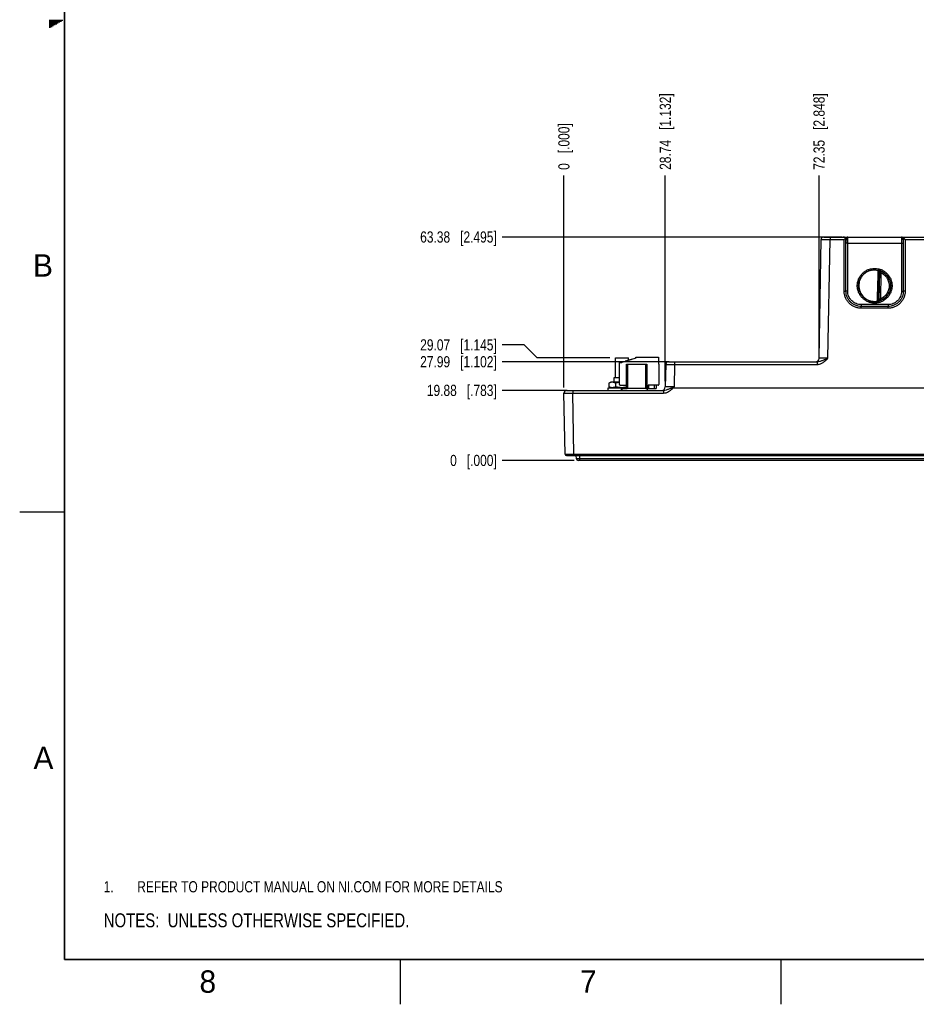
# Model space of a CAD drawing. Header units: inches. Extents: x 0 to 34, y 0 to 22.
# Tile 1 of 139: x 0 to 10, y 0 to 11. Entities that reach past the tile are written whole.
import ezdxf

# ---------------------------------------------------------------- set-up
doc = ezdxf.new("R2010")
doc.units = ezdxf.units.IN
doc.header["$LTSCALE"] = 1.87
doc.header["$MEASUREMENT"] = 0
doc.layers.get('0').update_dxf_attribs({"linetype": 'CONTINUOUS'})
for name, color, linetype in [('02___PRT_ALL_AXES', 7, 'CONTINUOUS'), ('DETAIL', 7, 'CONTINUOUS'), ('DIMENSIONS', 7, 'CONTINUOUS')]:
    doc.layers.add(name, color=color, linetype=linetype)
doc.styles.get("Standard").update_dxf_attribs({"font": 'txt', "width": 0.8})
doc.styles.add('TEXTSTYLE_2', font='txt')
doc.dimstyles.new('DIMSTYLE_1', dxfattribs={"dimtxt": 0.125, "dimasz": 0.18, "dimexe": 0.125, "dimexo": 0.0625, "dimgap": 0.03125, "dimtad": 0, "dimtih": 1, "dimtoh": 1, "dimdsep": 46, "dimtxsty": 'STANDARD', "dimblk": '_FILLED', "dimblk1": '_FILLED', "dimblk2": '_FILLED', "dimcen": 0.09, "dimazin": 2, "dimtp": 0.001, "dimtm": 0.001, "dimtfac": 1, "dimtofl": 0, "dimtmove": 0, "dimatfit": 3, "dimldrblk": '_FILLED', "dimfxl": 1, "dimtolj": 1, "dimarcsym": 0})
doc.dimstyles.new('DIMSTYLE_2', dxfattribs={"dimtxt": 0.125, "dimasz": 0.18, "dimexe": 0.125, "dimexo": 0.0625, "dimgap": 0.03125, "dimtad": 0, "dimtih": 1, "dimtoh": 1, "dimdsep": 46, "dimtxsty": 'STANDARD', "dimblk": '_FILLED', "dimblk1": '_FILLED', "dimblk2": '_FILLED', "dimcen": 0.09, "dimazin": 2, "dimtfac": 1, "dimtofl": 0, "dimtmove": 0, "dimatfit": 3, "dimldrblk": '_FILLED', "dimfxl": 1, "dimtolj": 1, "dimarcsym": 0})

# ---------------------------------------------------------------- blocks, each defined once
blk = doc.blocks.new('CUSTOM_NOTE_BL0', base_point=(3.625, 1.312))
at = {"color": 2, "linetype": 'CONTINUOUS', "width": 0.8}
for s, p in [('1.', (0.938, 1.25)), ('REFER TO PRODUCT MANUAL ON NI.COM FOR MORE DETAILS', (1.312, 1.25))]:
    blk.add_text(s, height=0.125, dxfattribs=at).set_placement(p)
blk = doc.blocks.new('*D4')
at = {"layer": 'DIMENSIONS', "color": 2, "linetype": 'CONTINUOUS'}
blk.add_line((6.113, 6.856), (5.388, 6.856), dxfattribs=at)
at = {"layer": 'DIMENSIONS', "color": 2, "linetype": 'CONTINUOUS', "insert": (5.326, 6.918), "char_height": 0.125, "width": 1.225, "attachment_point": 3, "line_spacing_factor": 0.9}
blk.add_mtext('19.88{\\ftxt.shx;\\W1.000000;\\H0.125000; }[.783]', dxfattribs=at)
blk = doc.blocks.new('_FILLED')
at = {"color": 0, "linetype": 'BYBLOCK'}
blk.add_solid([(0, 0), (-1, 0.174), (-1, -0.174)], dxfattribs=at)
blk = doc.blocks.new('*D5')
at = {"layer": 'DIMENSIONS', "color": 2, "linetype": 'CONTINUOUS'}
blk.add_line((6.192, 6.073), (5.388, 6.073), dxfattribs=at)
at = {"layer": 'DIMENSIONS', "color": 2, "linetype": 'CONTINUOUS', "insert": (5.326, 6.136), "char_height": 0.125, "width": 0.825, "attachment_point": 3, "line_spacing_factor": 0.9}
blk.add_mtext('0{\\ftxt.shx;\\W1.000000;\\H0.125000; }[.000]', dxfattribs=at)
blk = doc.blocks.new('*D6')
at = {"layer": 'DIMENSIONS', "color": 2, "linetype": 'CONTINUOUS'}
for p, q in [((5.631, 7.363), (5.388, 7.363)), ((5.777, 7.218), (5.631, 7.363)), ((6.588, 7.218), (5.777, 7.218))]:
    blk.add_line(p, q, dxfattribs=at)
at = {"layer": 'DIMENSIONS', "color": 2, "linetype": 'CONTINUOUS', "insert": (5.326, 7.426), "char_height": 0.125, "width": 1.325, "attachment_point": 3, "line_spacing_factor": 0.9}
blk.add_mtext('29.07{\\ftxt.shx;\\W1.000000;\\H0.125000; }[1.145]', dxfattribs=at)
blk = doc.blocks.new('*D7')
at = {"layer": 'DIMENSIONS', "color": 2, "linetype": 'CONTINUOUS'}
blk.add_line((7.249, 7.175), (5.388, 7.175), dxfattribs=at)
at = {"layer": 'DIMENSIONS', "color": 2, "linetype": 'CONTINUOUS', "insert": (5.326, 7.238), "char_height": 0.125, "width": 1.325, "attachment_point": 3, "line_spacing_factor": 0.9}
blk.add_mtext('27.99{\\ftxt.shx;\\W1.000000;\\H0.125000; }[1.102]', dxfattribs=at)
blk = doc.blocks.new('*D8')
at = {"layer": 'DIMENSIONS', "color": 2, "linetype": 'CONTINUOUS'}
blk.add_line((9.184, 8.568), (5.388, 8.568), dxfattribs=at)
at = {"layer": 'DIMENSIONS', "color": 2, "linetype": 'CONTINUOUS', "insert": (5.326, 8.631), "char_height": 0.125, "width": 1.325, "attachment_point": 3, "line_spacing_factor": 0.9}
blk.add_mtext('63.38{\\ftxt.shx;\\W1.000000;\\H0.125000; }[2.495]', dxfattribs=at)
blk = doc.blocks.new('*D9')
at = {"layer": 'DIMENSIONS', "color": 2, "linetype": 'CONTINUOUS'}
blk.add_line((16.975, 7.298), (16.975, 9.256), dxfattribs=at)
at = {"layer": 'DIMENSIONS', "color": 2, "linetype": 'CONTINUOUS', "insert": (16.913, 9.318), "char_height": 0.125, "width": 1.525, "attachment_point": 1, "rotation": 90, "line_spacing_factor": 0.9}
blk.add_mtext('276.85{\\ftxt.shx;\\W1.000000;\\H0.125000; }[10.900]', dxfattribs=at)
blk = doc.blocks.new('*D10')
at = {"layer": 'DIMENSIONS', "color": 2, "linetype": 'CONTINUOUS'}
blk.add_line((6.076, 6.888), (6.076, 9.256), dxfattribs=at)
at = {"layer": 'DIMENSIONS', "color": 2, "linetype": 'CONTINUOUS', "insert": (6.013, 9.318), "char_height": 0.125, "width": 0.825, "attachment_point": 1, "rotation": 90, "line_spacing_factor": 0.9}
blk.add_mtext('0{\\ftxt.shx;\\W1.000000;\\H0.125000; }[.000]', dxfattribs=at)
blk = doc.blocks.new('*D11')
at = {"layer": 'DIMENSIONS', "color": 2, "linetype": 'CONTINUOUS'}
blk.add_line((7.207, 6.957), (7.207, 9.256), dxfattribs=at)
at = {"layer": 'DIMENSIONS', "color": 2, "linetype": 'CONTINUOUS', "insert": (7.145, 9.318), "char_height": 0.125, "width": 1.325, "attachment_point": 1, "rotation": 90, "line_spacing_factor": 0.9}
blk.add_mtext('28.74{\\ftxt.shx;\\W1.000000;\\H0.125000; }[1.132]', dxfattribs=at)
blk = doc.blocks.new('*D12')
at = {"layer": 'DIMENSIONS', "color": 2, "linetype": 'CONTINUOUS'}
blk.add_line((8.924, 7.276), (8.924, 9.256), dxfattribs=at)
at = {"layer": 'DIMENSIONS', "color": 2, "linetype": 'CONTINUOUS', "insert": (8.862, 9.318), "char_height": 0.125, "width": 1.325, "attachment_point": 1, "rotation": 90, "line_spacing_factor": 0.9}
blk.add_mtext('72.35{\\ftxt.shx;\\W1.000000;\\H0.125000; }[2.848]', dxfattribs=at)
blk = doc.blocks.new('*D13')
at = {"layer": 'DIMENSIONS', "color": 2, "linetype": 'CONTINUOUS'}
blk.add_line((16.816, 6.942), (16.816, 9.256), dxfattribs=at)
at = {"layer": 'DIMENSIONS', "color": 2, "linetype": 'CONTINUOUS', "insert": (16.753, 9.318), "char_height": 0.125, "width": 1.425, "attachment_point": 1, "rotation": 90, "line_spacing_factor": 0.9}
blk.add_mtext('272.8{\\ftxt.shx;\\W1.000000;\\H0.125000; }[10.740]', dxfattribs=at)
blk = doc.blocks.new('NOTES_HEADER_BL1', base_point=(3.1215, 0.9375))
at = {"layer": 'DETAIL', "color": 2, "linetype": 'CONTINUOUS', "width": 0.8}
blk.add_text('NOTES:  UNLESS OTHERWISE SPECIFIED.', height=0.156, dxfattribs=at).set_placement((0.9375, 0.8595))

msp = doc.modelspace()

# ---------------------------------------------------------------- linework, layer by layer
at = {"color": 2, "linetype": 'CONTINUOUS'}
for p, q in [((0.33, 10.99), (0.483, 10.99)), ((0.33, 10.98), (0.465, 10.98)), ((0.33, 10.97), (0.448, 10.97)), ((0.33, 10.96), (0.431, 10.96)), ((0.33, 10.95), (0.413, 10.95)), ((0.33, 10.94), (0.396, 10.94)), ((0.33, 10.93), (0.379, 10.93)), ((0.33, 10.92), (0.361, 10.92)), ((0.33, 10.91), (0.344, 10.91)), ((0, 5.5), (0.5, 5.5)), ((4.25, 0), (4.25, 0.5)), ((8.5, 0), (8.5, 0.5))]:
    msp.add_line(p, q, dxfattribs=at)
at = {"color": 7, "linetype": 'CONTINUOUS'}
for p, q in [((8.924, 7.214), (8.947, 8.539)), ((8.977, 8.568), (16.757, 8.568)), ((9.024, 7.214), (9.047, 8.539)), ((9.047, 8.568), (9.047, 8.539)), ((9.047, 8.539), (9.205, 8.539)), ((9.195, 8.568), (9.195, 8.568)), ((9.205, 7.963), (9.205, 8.539)), ((9.225, 7.963), (9.225, 8.538)), ((9.225, 8.538), (9.225, 8.538)), ((9.225, 7.963), (9.225, 8.499)), ((9.245, 8.499), (9.225, 8.499)), ((9.245, 7.963), (9.245, 8.499)), ((9.245, 8.499), (9.845, 8.499)), ((9.845, 8.499), (9.845, 7.963)), ((9.845, 8.499), (9.865, 8.499)), ((9.865, 8.538), (9.865, 7.963)), ((9.865, 8.538), (9.865, 8.538)), ((9.865, 8.499), (9.865, 7.963)), ((9.885, 8.539), (9.885, 7.963)), ((9.885, 8.539), (10.135, 8.539)), ((9.586, 7.859), (9.591, 8.186)), ((9.593, 8.193), (9.591, 8.186)), ((9.599, 8.186), (9.591, 8.186)), ((9.593, 8.194), (9.593, 8.193)), ((9.599, 8.186), (9.593, 7.859)), ((9.614, 8.171), (9.599, 8.171)), ((9.614, 8.171), (9.609, 7.874)), ((9.205, 7.963), (9.225, 7.963)), ((9.225, 7.963), (9.225, 7.963)), ((9.245, 7.963), (9.225, 7.963)), ((9.845, 7.963), (9.865, 7.963)), ((9.865, 7.963), (9.865, 7.963)), ((9.885, 7.963), (9.865, 7.963)), ((9.395, 7.813), (9.395, 7.793)), ((9.695, 7.813), (9.395, 7.813)), ((9.586, 7.859), (9.588, 7.852)), ((9.593, 7.859), (9.586, 7.859)), ((9.588, 7.852), (9.588, 7.852)), ((9.609, 7.874), (9.594, 7.875)), ((9.695, 7.813), (9.695, 7.793)), ((9.395, 7.773), (9.395, 7.793)), ((9.395, 7.793), (9.395, 7.793)), ((9.695, 7.793), (9.395, 7.793)), ((9.695, 7.793), (9.395, 7.793)), ((9.695, 7.773), (9.395, 7.773)), ((9.695, 7.773), (9.695, 7.793)), ((9.695, 7.793), (9.695, 7.793)), ((6.698, 6.92), (6.698, 7.168)), ((6.698, 7.168), (6.722, 7.168)), ((6.877, 7.215), (6.722, 7.167)), ((6.722, 7.168), (6.722, 7.167)), ((6.826, 7.201), (6.76, 7.181)), ((6.76, 7.181), (6.761, 7.179)), ((6.762, 7.182), (6.763, 7.18)), ((6.765, 7.183), (6.766, 7.181)), ((6.772, 7.185), (6.772, 7.183)), ((6.773, 6.885), (6.773, 7.148)), ((6.773, 7.148), (7.001, 7.148)), ((6.778, 7.187), (6.779, 7.185)), ((6.785, 7.148), (6.785, 6.877)), ((6.787, 7.189), (6.787, 7.187)), ((6.801, 7.194), (6.802, 7.192)), ((6.81, 7.196), (6.81, 7.194)), ((6.816, 7.198), (6.817, 7.196)), ((6.823, 7.2), (6.823, 7.198)), ((6.824, 7.201), (6.825, 7.199)), ((6.826, 7.201), (6.827, 7.199)), ((6.877, 7.215), (6.877, 7.227)), ((6.877, 7.227), (7.133, 7.227)), ((6.99, 6.877), (6.99, 7.148)), ((7.001, 7.148), (7.001, 6.877)), ((7.133, 7.227), (7.133, 7.148)), ((7.133, 7.148), (7.135, 7.148)), ((7.135, 7.148), (7.135, 6.92)), ((7.242, 7.175), (8.904, 7.175)), ((7.312, 7.175), (7.312, 7.145)), ((8.904, 7.175), (8.904, 7.145)), ((7.212, 7.146), (7.207, 6.894)), ((7.212, 7.146), (7.268, 7.146)), ((7.268, 7.146), (7.312, 7.145)), ((7.312, 7.145), (7.307, 6.895)), ((7.312, 7.145), (8.904, 7.145)), ((6.599, 6.947), (6.579, 6.936)), ((6.579, 6.936), (6.579, 6.896)), ((6.698, 6.947), (6.599, 6.947)), ((6.632, 6.997), (6.632, 6.947)), ((6.651, 6.936), (6.651, 6.896)), ((6.088, 6.143), (6.076, 6.825)), ((6.106, 6.856), (7.186, 6.856)), ((6.176, 6.856), (6.176, 6.825)), ((6.188, 6.143), (6.176, 6.825)), ((6.176, 6.825), (7.186, 6.825)), ((6.176, 6.825), (6.176, 6.825)), ((6.579, 6.896), (6.599, 6.884)), ((6.706, 6.912), (6.773, 6.912)), ((6.99, 6.877), (6.781, 6.877)), ((7.005, 6.877), (7.104, 6.877)), ((7.017, 6.912), (7.017, 6.877)), ((7.127, 6.912), (7.017, 6.912)), ((7.025, 6.877), (7.025, 6.912)), ((7.088, 6.877), (7.088, 6.912)), ((7.104, 6.912), (7.104, 6.877)), ((7.186, 6.856), (7.186, 6.825)), ((16.716, 6.879), (7.292, 6.879)), ((6.103, 6.129), (16.788, 6.129)), ((6.188, 6.143), (6.188, 6.129)), ((6.188, 6.143), (16.703, 6.143)), ((6.215, 6.092), (6.214, 6.129)), ((16.669, 6.073), (6.235, 6.073)), ((6.254, 6.092), (6.254, 6.129)), ((6.254, 6.073), (6.254, 6.092)), ((16.65, 6.092), (6.254, 6.092))]:
    msp.add_line(p, q, dxfattribs=at)
at = {"color": 6, "linetype": 'CONTINUOUS'}
for p, q in [((6.72, 6.857), (6.72, 6.877)), ((6.72, 6.877), (6.781, 6.877)), ((6.73, 6.857), (6.72, 6.857)), ((6.73, 6.856), (6.73, 6.857)), ((6.99, 6.877), (7.005, 6.877)), ((7.005, 6.877), (7.005, 6.856))]:
    msp.add_line(p, q, dxfattribs=at)
at = {"color": 7, "linetype": 'CONTINUOUS', "const_width": 0.02}
for points in [[(0.5, 21.5), (0.5, 0.5)], [(0.5, 0.5), (33.5, 0.5)]]:
    msp.add_lwpolyline(points, dxfattribs=at)
at = {"color": 7, "linetype": 'CONTINUOUS'}
for centre, radius, start, end in [((8.977, 8.538), 0.03, 90, 179), ((9.194, 8.538), 0.0304, 0.8906, 36.7982), ((14.018, 8.5), 4.793, 179.5352, 180.004), ((9.896, 8.538), 0.0304, 143.2018, 179.1094), ((5.328, 8.501), 4.538, 359.9828, 0.478), ((9.545, 8.022), 0.178, 74.0703, 78.9218), ((9.545, 8.022), 0.17, 74.0681, 76.3603), ((9.591, 8.186), 0.00787, 9.7341, 74.0835), ((9.591, 8.186), 0.00787, 359.0069, 74.1104), ((9.591, 8.186), 0.00789, 359.0141, 9.7144), ((9.892, 8.254), 0.29, 192.9209, 196.6739), ((9.544, 8.018), 0.172, 260.334, 277.3997), ((9.545, 8.025), 0.178, 277.0032, 283.9417), ((9.545, 8.025), 0.17, 280.0965, 283.9427), ((9.586, 7.859), 0.00787, 283.9416, 348.2764), ((9.586, 7.859), 0.00787, 283.9155, 339.8613), ((9.586, 7.859), 0.00793, 339.9295, 358.9335), ((9.586, 7.859), 0.00789, 348.2903, 357.627), ((9.586, 7.859), 0.00784, 357.6334, 358.9995), ((7.242, 7.145), 0.03, 90, 179), ((8.885, 7.214), 0.0394, 270, 359), ((6.106, 6.826), 0.03, 90, 181), ((6.706, 6.92), 0.00787, 180, 270), ((6.781, 6.885), 0.00787, 180, 270), ((7.127, 6.92), 0.00787, 270, 360), ((7.168, 6.895), 0.0394, 270, 359), ((5.998, 8.981), 2.463, 301.9532, 302.1265), ((6.103, 6.144), 0.015, 181, 270), ((6.235, 6.093), 0.0197, 181, 270)]:
    msp.add_arc(centre, radius, start, end, dxfattribs=at)
for centre, major_axis, ratio, start_param, end_param in [((9.567, 10.782), (-0.078, -4.469), 0.01745, 0.857621, 0.951729), ((9.545, 8.025), (0, 0.177), 1, 1.53397, 3.284313)]:
    msp.add_ellipse(centre, major_axis=major_axis, ratio=ratio, start_param=start_param, end_param=end_param, dxfattribs=at)
for points, knots in [([(8.947, 8.539), (8.947, 8.539), (8.947, 8.539), (8.947, 8.539), (8.947, 8.539), (8.948, 8.539), (8.948, 8.539), (8.948, 8.539), (8.949, 8.539), (8.95, 8.539), (8.952, 8.539), (8.953, 8.539), (8.956, 8.539), (8.959, 8.539), (8.964, 8.539), (8.97, 8.539), (8.977, 8.539), (8.984, 8.539), (8.995, 8.539), (9.009, 8.539), (9.028, 8.539), (9.041, 8.539), (9.047, 8.539)], [0, 0, 0, 0, 0.000309, 0.001215, 0.002722, 0.004829, 0.007535, 0.010839, 0.019232, 0.029988, 0.043079, 0.058477, 0.076142, 0.118101, 0.168554, 0.227013, 0.292917, 0.365629, 0.444451, 0.617333, 0.804918, 1, 1, 1, 1]), ([(9.225, 8.538), (9.225, 8.542), (9.223, 8.55), (9.216, 8.56), (9.207, 8.567), (9.199, 8.568), (9.195, 8.568)], [0, 0, 0, 0, 0.250018, 0.500026, 0.75002, 1, 1, 1, 1]), ([(9.218, 8.556), (9.216, 8.56), (9.208, 8.566), (9.199, 8.568), (9.195, 8.568)], [0, 0, 0, 0, 0.525576, 1, 1, 1, 1]), ([(9.218, 8.556), (9.216, 8.553), (9.212, 8.547), (9.207, 8.542), (9.205, 8.539)], [0, 0, 0, 0, 0.482917, 1, 1, 1, 1]), ([(9.246, 8.568), (9.245, 8.568), (9.243, 8.568), (9.24, 8.566), (9.237, 8.563), (9.234, 8.559), (9.231, 8.554), (9.228, 8.549), (9.226, 8.544), (9.225, 8.54), (9.225, 8.538)], [0, 0, 0, 0, 0.07876, 0.170572, 0.281945, 0.413134, 0.560063, 0.715073, 0.866615, 1, 1, 1, 1]), ([(9.245, 8.499), (9.245, 8.504), (9.245, 8.512), (9.245, 8.525), (9.245, 8.535), (9.245, 8.543), (9.245, 8.548), (9.245, 8.553), (9.245, 8.557), (9.245, 8.56), (9.245, 8.563), (9.246, 8.565), (9.246, 8.566), (9.246, 8.567), (9.246, 8.568), (9.246, 8.568), (9.246, 8.568), (9.246, 8.568), (9.246, 8.568)], [0, 0, 0, 0, 0.195364, 0.382966, 0.55568, 0.634374, 0.706945, 0.772704, 0.831025, 0.881358, 0.923226, 0.956237, 0.969324, 0.980093, 0.988524, 0.994609, 0.99837, 1, 1, 1, 1]), ([(9.865, 8.538), (9.865, 8.54), (9.864, 8.544), (9.862, 8.549), (9.859, 8.554), (9.856, 8.559), (9.853, 8.563), (9.85, 8.566), (9.847, 8.568), (9.845, 8.568), (9.844, 8.568)], [0, 0, 0, 0, 0.133374, 0.284905, 0.439906, 0.586833, 0.718026, 0.829412, 0.921238, 1, 1, 1, 1]), ([(9.844, 8.568), (9.844, 8.568), (9.844, 8.568), (9.844, 8.568), (9.844, 8.568), (9.844, 8.567), (9.844, 8.566), (9.844, 8.565), (9.844, 8.563), (9.844, 8.56), (9.845, 8.557), (9.845, 8.553), (9.845, 8.548), (9.845, 8.543), (9.845, 8.535), (9.845, 8.525), (9.845, 8.512), (9.845, 8.504), (9.845, 8.499)], [0, 0, 0, 0, 0.001619, 0.00537, 0.011453, 0.019885, 0.030656, 0.043743, 0.076756, 0.118626, 0.16896, 0.227283, 0.293043, 0.365615, 0.44431, 0.617026, 0.804631, 1, 1, 1, 1]), ([(9.865, 8.538), (9.865, 8.542), (9.867, 8.55), (9.873, 8.56), (9.883, 8.567), (9.891, 8.568), (9.895, 8.568)], [0, 0, 0, 0, 0.250018, 0.500026, 0.75002, 1, 1, 1, 1]), ([(9.871, 8.556), (9.874, 8.56), (9.881, 8.566), (9.891, 8.568), (9.895, 8.568)], [0, 0, 0, 0, 0.525572, 1, 1, 1, 1]), ([(9.885, 8.539), (9.883, 8.542), (9.878, 8.547), (9.873, 8.553), (9.871, 8.556)], [0, 0, 0, 0, 0.517083, 1, 1, 1, 1]), ([(9.351, 8.024), (9.351, 8.037), (9.354, 8.062), (9.365, 8.099), (9.383, 8.133), (9.407, 8.162), (9.437, 8.187), (9.47, 8.205), (9.507, 8.216), (9.545, 8.219), (9.583, 8.216), (9.62, 8.205), (9.653, 8.187), (9.683, 8.162), (9.707, 8.133), (9.725, 8.099), (9.736, 8.062), (9.739, 8.037), (9.739, 8.024)], [0, 0, 0, 0, 0.062499, 0.124998, 0.187497, 0.249997, 0.312497, 0.374998, 0.437499, 0.5, 0.562501, 0.625002, 0.687503, 0.750003, 0.812503, 0.875002, 0.937501, 1, 1, 1, 1]), ([(9.366, 8.024), (9.366, 8.036), (9.368, 8.059), (9.379, 8.093), (9.395, 8.124), (9.418, 8.151), (9.445, 8.174), (9.476, 8.191), (9.51, 8.201), (9.545, 8.204), (9.58, 8.201), (9.614, 8.191), (9.645, 8.174), (9.672, 8.151), (9.695, 8.124), (9.711, 8.093), (9.721, 8.059), (9.724, 8.036), (9.724, 8.024)], [0, 0, 0, 0, 0.062499, 0.124998, 0.187497, 0.249997, 0.312497, 0.374998, 0.437499, 0.5, 0.562501, 0.625002, 0.687503, 0.750003, 0.812503, 0.875002, 0.937501, 1, 1, 1, 1]), ([(9.521, 8.199), (9.511, 8.198), (9.49, 8.193), (9.46, 8.181), (9.434, 8.163), (9.411, 8.141), (9.392, 8.115), (9.378, 8.086), (9.369, 8.055), (9.368, 8.033), (9.368, 8.023)], [0, 0, 0, 0, 0.125011, 0.250016, 0.375022, 0.500022, 0.625021, 0.750015, 0.875009, 1, 1, 1, 1]), ([(9.521, 8.199), (9.532, 8.201), (9.551, 8.201), (9.57, 8.199), (9.579, 8.197)], [0, 0, 0, 0, 0.545572, 1, 1, 1, 1]), ([(9.585, 8.188), (9.585, 8.189), (9.585, 8.191), (9.583, 8.194), (9.581, 8.196), (9.58, 8.197), (9.579, 8.197)], [0, 0, 0, 0, 0.297887, 0.561311, 0.789531, 1, 1, 1, 1]), ([(9.609, 8.189), (9.608, 8.19), (9.606, 8.191), (9.603, 8.191), (9.6, 8.192), (9.598, 8.193), (9.596, 8.193), (9.595, 8.194), (9.595, 8.194), (9.594, 8.194), (9.594, 8.194), (9.594, 8.194), (9.593, 8.194), (9.593, 8.194)], [0, 0, 0, 0, 0.209215, 0.401469, 0.57287, 0.71986, 0.839043, 0.887177, 0.927158, 0.958628, 0.981292, 0.994947, 1, 1, 1, 1]), ([(9.609, 8.189), (9.608, 8.19), (9.606, 8.19), (9.604, 8.189), (9.603, 8.189), (9.601, 8.188), (9.6, 8.188), (9.599, 8.187), (9.599, 8.186)], [0, 0, 0, 0, 0.293758, 0.445428, 0.593027, 0.728104, 0.843007, 1, 1, 1, 1]), ([(9.609, 8.189), (9.626, 8.183), (9.657, 8.165), (9.694, 8.125), (9.717, 8.077), (9.723, 8.041), (9.722, 8.023)], [0, 0, 0, 0, 0.250002, 0.499997, 0.749993, 1, 1, 1, 1]), ([(9.614, 8.171), (9.628, 8.164), (9.654, 8.147), (9.684, 8.112), (9.703, 8.069), (9.708, 8.038), (9.707, 8.023)], [0, 0, 0, 0, 0.250004, 0.500001, 0.749994, 1, 1, 1, 1]), ([(9.395, 7.773), (9.382, 7.773), (9.357, 7.776), (9.321, 7.787), (9.288, 7.804), (9.259, 7.828), (9.236, 7.857), (9.218, 7.89), (9.207, 7.926), (9.205, 7.951), (9.205, 7.963)], [0, 0, 0, 0, 0.125002, 0.250004, 0.375006, 0.500006, 0.625006, 0.750004, 0.875003, 1, 1, 1, 1]), ([(9.395, 7.793), (9.383, 7.793), (9.361, 7.795), (9.329, 7.805), (9.299, 7.821), (9.274, 7.842), (9.252, 7.868), (9.236, 7.898), (9.227, 7.93), (9.225, 7.952), (9.225, 7.963)], [0, 0, 0, 0, 0.125002, 0.250006, 0.375008, 0.500009, 0.625009, 0.750007, 0.875004, 1, 1, 1, 1]), ([(9.395, 7.793), (9.383, 7.793), (9.361, 7.795), (9.329, 7.805), (9.299, 7.821), (9.274, 7.842), (9.252, 7.868), (9.236, 7.898), (9.227, 7.93), (9.225, 7.952), (9.225, 7.963)], [0, 0, 0, 0, 0.125001, 0.250003, 0.375003, 0.500003, 0.625003, 0.750002, 0.875001, 1, 1, 1, 1]), ([(9.395, 7.813), (9.385, 7.813), (9.365, 7.815), (9.337, 7.824), (9.311, 7.838), (9.288, 7.856), (9.269, 7.879), (9.255, 7.905), (9.246, 7.934), (9.245, 7.953), (9.245, 7.963)], [0, 0, 0, 0, 0.125002, 0.250004, 0.375006, 0.500006, 0.625006, 0.750004, 0.875002, 1, 1, 1, 1]), ([(9.739, 8.024), (9.739, 8.012), (9.736, 7.986), (9.725, 7.95), (9.707, 7.916), (9.683, 7.887), (9.653, 7.862), (9.619, 7.844), (9.583, 7.833), (9.545, 7.829), (9.507, 7.833), (9.47, 7.844), (9.437, 7.862), (9.407, 7.887), (9.383, 7.916), (9.365, 7.95), (9.354, 7.986), (9.351, 8.012), (9.351, 8.024)], [0, 0, 0, 0, 0.062499, 0.124998, 0.187497, 0.249997, 0.312497, 0.374998, 0.437499, 0.5, 0.562501, 0.625002, 0.687503, 0.750003, 0.812503, 0.875002, 0.937501, 1, 1, 1, 1]), ([(9.724, 8.024), (9.724, 8.013), (9.721, 7.989), (9.711, 7.955), (9.694, 7.924), (9.672, 7.897), (9.645, 7.875), (9.614, 7.858), (9.58, 7.848), (9.545, 7.844), (9.51, 7.848), (9.476, 7.858), (9.445, 7.875), (9.418, 7.897), (9.395, 7.924), (9.379, 7.955), (9.368, 7.989), (9.366, 8.013), (9.366, 8.024)], [0, 0, 0, 0, 0.062499, 0.124998, 0.187497, 0.249997, 0.312497, 0.374998, 0.437499, 0.5, 0.562501, 0.625002, 0.687503, 0.750003, 0.812503, 0.875002, 0.937501, 1, 1, 1, 1]), ([(9.368, 8.023), (9.368, 8.012), (9.37, 7.992), (9.378, 7.962), (9.391, 7.934), (9.409, 7.908), (9.431, 7.886), (9.457, 7.869), (9.485, 7.856), (9.505, 7.851), (9.515, 7.849)], [0, 0, 0, 0, 0.124992, 0.249986, 0.374979, 0.499979, 0.624978, 0.749984, 0.874989, 1, 1, 1, 1]), ([(9.722, 8.023), (9.722, 8.005), (9.718, 7.977), (9.704, 7.944), (9.69, 7.92), (9.672, 7.899), (9.652, 7.881), (9.629, 7.866), (9.612, 7.859), (9.603, 7.856)], [0, 0, 0, 0, 0.249449, 0.374539, 0.499632, 0.624724, 0.749816, 0.874909, 1, 1, 1, 1]), ([(9.707, 8.023), (9.707, 8.007), (9.703, 7.976), (9.682, 7.933), (9.65, 7.897), (9.623, 7.88), (9.609, 7.874)], [0, 0, 0, 0, 0.250005, 0.5, 0.749996, 1, 1, 1, 1]), ([(9.845, 7.963), (9.845, 7.953), (9.843, 7.934), (9.835, 7.905), (9.821, 7.879), (9.802, 7.856), (9.779, 7.838), (9.753, 7.824), (9.725, 7.815), (9.705, 7.813), (9.695, 7.813)], [0, 0, 0, 0, 0.124998, 0.249996, 0.374994, 0.499994, 0.624994, 0.749996, 0.874998, 1, 1, 1, 1]), ([(9.885, 7.963), (9.885, 7.951), (9.883, 7.926), (9.872, 7.89), (9.854, 7.857), (9.83, 7.828), (9.801, 7.804), (9.768, 7.787), (9.733, 7.776), (9.708, 7.773), (9.695, 7.773)], [0, 0, 0, 0, 0.124997, 0.249996, 0.374994, 0.499994, 0.624994, 0.749996, 0.874998, 1, 1, 1, 1]), ([(9.865, 7.963), (9.865, 7.952), (9.863, 7.93), (9.853, 7.898), (9.838, 7.868), (9.816, 7.842), (9.79, 7.821), (9.761, 7.805), (9.729, 7.795), (9.706, 7.793), (9.695, 7.793)], [0, 0, 0, 0, 0.124996, 0.249993, 0.374991, 0.499991, 0.624992, 0.749994, 0.874998, 1, 1, 1, 1]), ([(9.865, 7.963), (9.865, 7.952), (9.863, 7.93), (9.853, 7.898), (9.837, 7.868), (9.816, 7.842), (9.79, 7.821), (9.761, 7.805), (9.729, 7.795), (9.706, 7.793), (9.695, 7.793)], [0, 0, 0, 0, 0.124999, 0.249998, 0.374997, 0.499997, 0.624997, 0.749997, 0.874999, 1, 1, 1, 1]), ([(9.566, 7.848), (9.567, 7.848), (9.569, 7.849), (9.572, 7.85), (9.574, 7.853), (9.574, 7.856), (9.574, 7.857)], [0, 0, 0, 0, 0.224485, 0.45666, 0.713003, 1, 1, 1, 1]), ([(9.603, 7.856), (9.602, 7.856), (9.6, 7.855), (9.597, 7.854), (9.594, 7.853), (9.592, 7.853), (9.59, 7.852), (9.589, 7.852), (9.589, 7.852), (9.588, 7.852), (9.588, 7.852), (9.588, 7.852), (9.588, 7.852), (9.588, 7.852)], [0, 0, 0, 0, 0.208662, 0.40063, 0.571957, 0.719061, 0.838524, 0.886851, 0.927051, 0.95876, 0.98165, 0.995447, 1, 1, 1, 1]), ([(9.603, 7.856), (9.602, 7.856), (9.601, 7.856), (9.598, 7.856), (9.597, 7.857), (9.596, 7.857), (9.594, 7.858), (9.593, 7.859), (9.593, 7.859)], [0, 0, 0, 0, 0.298649, 0.451769, 0.600323, 0.735682, 0.849831, 1, 1, 1, 1]), ([(9.609, 7.874), (9.608, 7.872), (9.606, 7.866), (9.604, 7.86), (9.603, 7.856)], [0, 0, 0, 0, 0.347843, 1, 1, 1, 1]), ([(8.904, 7.145), (8.91, 7.145), (8.922, 7.146), (8.945, 7.153), (8.971, 7.167), (8.999, 7.189), (9.016, 7.206), (9.024, 7.214)], [0, 0, 0, 0, 0.125011, 0.250057, 0.499753, 0.749782, 1, 1, 1, 1]), ([(8.904, 7.175), (8.914, 7.175), (8.93, 7.178), (8.949, 7.185), (8.969, 7.192), (8.994, 7.202), (9.014, 7.21), (9.024, 7.214)], [0, 0, 0, 0, 0.24563, 0.368277, 0.4917, 0.74311, 1, 1, 1, 1]), ([(9.024, 7.214), (9.018, 7.214), (9.005, 7.214), (8.986, 7.214), (8.972, 7.214), (8.961, 7.214), (8.954, 7.214), (8.947, 7.214), (8.941, 7.214), (8.936, 7.214), (8.932, 7.214), (8.93, 7.214), (8.928, 7.214), (8.927, 7.214), (8.926, 7.214), (8.925, 7.214), (8.925, 7.214), (8.924, 7.214), (8.924, 7.214), (8.924, 7.214), (8.924, 7.214), (8.924, 7.214), (8.924, 7.214)], [0, 0, 0, 0, 0.195073, 0.382659, 0.555547, 0.634374, 0.707092, 0.773, 0.831463, 0.881917, 0.923876, 0.94154, 0.956935, 0.970025, 0.980777, 0.989167, 0.992469, 0.995174, 0.997279, 0.998784, 0.999689, 1, 1, 1, 1]), ([(6.651, 6.936), (6.65, 6.936), (6.647, 6.938), (6.641, 6.941), (6.635, 6.943), (6.629, 6.945), (6.625, 6.946), (6.622, 6.946), (6.619, 6.947), (6.615, 6.947), (6.611, 6.947), (6.608, 6.946), (6.605, 6.946), (6.601, 6.945), (6.595, 6.943), (6.589, 6.941), (6.583, 6.938), (6.58, 6.936), (6.579, 6.936)], [0, 0, 0, 0, 0.065942, 0.130793, 0.257161, 0.318859, 0.379737, 0.409942, 0.440032, 0.5, 0.559968, 0.590058, 0.620263, 0.681141, 0.742839, 0.869207, 0.934058, 1, 1, 1, 1]), ([(6.698, 6.945), (6.694, 6.945), (6.686, 6.944), (6.674, 6.942), (6.663, 6.939), (6.655, 6.937), (6.651, 6.936)], [0, 0, 0, 0, 0.250002, 0.500002, 0.750004, 1, 1, 1, 1]), ([(6.076, 6.825), (6.076, 6.825), (6.076, 6.825), (6.076, 6.825), (6.076, 6.825), (6.076, 6.825), (6.077, 6.825), (6.078, 6.825), (6.079, 6.825), (6.08, 6.825), (6.082, 6.825), (6.084, 6.825), (6.088, 6.825), (6.093, 6.825), (6.099, 6.825), (6.105, 6.825), (6.112, 6.825), (6.123, 6.825), (6.138, 6.825), (6.156, 6.825), (6.169, 6.825), (6.176, 6.825)], [0, 0, 0, 0, 0.000329, 0.001242, 0.002752, 0.004862, 0.010874, 0.019265, 0.030017, 0.043103, 0.058494, 0.076151, 0.11809, 0.16852, 0.226956, 0.292837, 0.365529, 0.444336, 0.617208, 0.804827, 1, 1, 1, 1]), ([(6.651, 6.896), (6.65, 6.895), (6.647, 6.894), (6.641, 6.891), (6.635, 6.888), (6.629, 6.887), (6.625, 6.886), (6.622, 6.885), (6.619, 6.885), (6.615, 6.885), (6.611, 6.885), (6.608, 6.885), (6.605, 6.886), (6.601, 6.887), (6.595, 6.888), (6.589, 6.891), (6.583, 6.894), (6.58, 6.895), (6.579, 6.896)], [0, 0, 0, 0, 0.065942, 0.130793, 0.257161, 0.318859, 0.379737, 0.409942, 0.440032, 0.5, 0.559968, 0.590058, 0.620263, 0.681141, 0.742839, 0.869207, 0.934058, 1, 1, 1, 1]), ([(6.773, 6.89), (6.768, 6.889), (6.761, 6.888), (6.75, 6.887), (6.743, 6.886), (6.735, 6.885), (6.727, 6.885), (6.719, 6.885), (6.712, 6.885), (6.704, 6.886), (6.694, 6.887), (6.681, 6.889), (6.666, 6.892), (6.656, 6.895), (6.651, 6.896)], [0, 0, 0, 0, 0.124991, 0.187494, 0.249998, 0.312502, 0.375007, 0.437512, 0.500017, 0.562521, 0.625025, 0.750016, 0.875008, 1, 1, 1, 1]), ([(7.186, 6.856), (7.196, 6.856), (7.211, 6.859), (7.23, 6.865), (7.244, 6.87), (7.258, 6.876), (7.272, 6.881), (7.284, 6.886), (7.293, 6.889), (7.298, 6.89), (7.301, 6.891)], [0, 0, 0, 0, 0.246407, 0.369067, 0.492294, 0.616824, 0.743051, 0.870932, 0.935366, 1, 1, 1, 1]), ([(7.186, 6.825), (7.196, 6.825), (7.217, 6.829), (7.24, 6.839), (7.257, 6.85), (7.269, 6.86), (7.281, 6.869), (7.289, 6.876), (7.292, 6.879)], [0, 0, 0, 0, 0.249517, 0.499387, 0.624529, 0.749678, 0.874836, 1, 1, 1, 1]), ([(7.307, 6.895), (7.301, 6.895), (7.288, 6.895), (7.269, 6.895), (7.255, 6.895), (7.244, 6.894), (7.237, 6.894), (7.23, 6.894), (7.224, 6.894), (7.219, 6.894), (7.216, 6.894), (7.213, 6.894), (7.212, 6.894), (7.21, 6.894), (7.209, 6.894), (7.208, 6.894), (7.208, 6.894), (7.208, 6.894), (7.208, 6.894), (7.207, 6.894), (7.207, 6.894), (7.207, 6.894), (7.207, 6.894)], [0, 0, 0, 0, 0.195073, 0.382659, 0.555547, 0.634374, 0.707092, 0.773, 0.831463, 0.881917, 0.923876, 0.94154, 0.956935, 0.970025, 0.980777, 0.989167, 0.992469, 0.995174, 0.997279, 0.998784, 0.999689, 1, 1, 1, 1]), ([(7.301, 6.891), (7.3, 6.89), (7.298, 6.889), (7.297, 6.887), (7.296, 6.886), (7.295, 6.885), (7.294, 6.884), (7.293, 6.883), (7.293, 6.883), (7.292, 6.882), (7.292, 6.881), (7.292, 6.88), (7.292, 6.88), (7.292, 6.88), (7.292, 6.879), (7.292, 6.879), (7.292, 6.879)], [0, 0, 0, 0, 0.249895, 0.374976, 0.437523, 0.500071, 0.62515, 0.687695, 0.750238, 0.812774, 0.875274, 0.906527, 0.937649, 0.953271, 0.968918, 1, 1, 1, 1]), ([(6.088, 6.143), (6.088, 6.143), (6.088, 6.143), (6.088, 6.143), (6.088, 6.143), (6.088, 6.143), (6.088, 6.143), (6.089, 6.143), (6.09, 6.143), (6.091, 6.143), (6.092, 6.143), (6.094, 6.143), (6.096, 6.143), (6.1, 6.143), (6.105, 6.143), (6.111, 6.143), (6.117, 6.143), (6.124, 6.143), (6.135, 6.143), (6.15, 6.143), (6.168, 6.143), (6.181, 6.143), (6.188, 6.143)], [0, 0, 0, 0, 0.000309, 0.001215, 0.002722, 0.004828, 0.007535, 0.010838, 0.01923, 0.029984, 0.043075, 0.058471, 0.076134, 0.118091, 0.168541, 0.226998, 0.292901, 0.365613, 0.444436, 0.617322, 0.804913, 1, 1, 1, 1]), ([(6.254, 6.092), (6.249, 6.092), (6.242, 6.092), (6.233, 6.092), (6.227, 6.092), (6.222, 6.092), (6.219, 6.092), (6.217, 6.092), (6.216, 6.092), (6.216, 6.092), (6.215, 6.092), (6.215, 6.092)], [0, 0, 0, 0, 0.382381, 0.555201, 0.706742, 0.831166, 0.923662, 0.956765, 0.980654, 0.995092, 1, 1, 1, 1])]:
    msp.add_open_spline(points, degree=3, knots=knots, dxfattribs=at)
at = {"layer": '02___PRT_ALL_AXES', "color": 7, "linetype": 'CONTINUOUS'}
for p, q in [((6.65, 6.997), (6.65, 7.218)), ((6.65, 7.218), (6.796, 7.218)), ((6.796, 7.192), (6.796, 7.218)), ((6.698, 6.997), (6.632, 6.997)), ((6.57, 6.856), (6.57, 6.884)), ((6.57, 6.884), (6.773, 6.884))]:
    msp.add_line(p, q, dxfattribs=at)

# ---------------------------------------------------------------- block references
at = {"color": 2, "linetype": 'CONTINUOUS'}
msp.add_blockref('CUSTOM_NOTE_BL0', (3.625, 1.312), dxfattribs=at)
at = {"layer": 'DETAIL', "color": 2, "linetype": 'CONTINUOUS'}
msp.add_blockref('NOTES_HEADER_BL1', (3.122, 0.938), dxfattribs=at)

# ---------------------------------------------------------------- texts
at = {"color": 2, "linetype": 'CONTINUOUS', "char_height": 0.25, "width": 0.25, "attachment_point": 1, "line_spacing_factor": 0.9, "style": 'TEXTSTYLE_2'}
for s, insert in [('B', (0.148, 8.376)), ('A', (0.154, 2.876)), ('8', (2.007, 0.379)), ('7', (6.255, 0.379))]:
    msp.add_mtext(s, dxfattribs=dict(at, insert=insert))

# ---------------------------------------------------------------- dimensions: what is measured, and where the dimension line sits
at = {"layer": 'DIMENSIONS', "color": 2, "linetype": 'CONTINUOUS'}
for feature_location, offset, dtype, origin, dimstyle, picture, middle in [((16.975, 7.298), (0, 1.958), 1, (6.076, 6.825), 'DIMSTYLE_1', '*D9', (16.975, 10.081)), ((16.816, 6.942), (0, 2.314), 1, (6.076, 6.879), 'DIMSTYLE_1', '*D13', (16.816, 10.031)), ((7.207, 6.957), (0, 2.299), 1, (6.076, 6.894), 'DIMSTYLE_1', '*D11', (7.207, 9.981)), ((8.924, 7.276), (0, 1.98), 1, (6.076, 7.214), 'DIMSTYLE_1', '*D12', (8.924, 9.981)), ((6.075732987, 6.887807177), (0, 2.368153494), 1, (6.075732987, 6.825307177), 'DIMSTYLE_2', '*D10', (6.075732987, 9.730960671)), ((9.1836, 8.5685), (-3.7954, 0), 0, (9.2461, 6.073), 'DIMSTYLE_1', '*D8', (4.6632, 8.5685)), ((6.5878, 7.2176), (-1.1996, 0.1455), 0, (6.6503, 6.073), 'DIMSTYLE_1', '*D6', (4.6632, 7.3631)), ((7.249, 7.175), (-1.861, 0), 0, (7.312, 6.073), 'DIMSTYLE_1', '*D7', (4.663, 7.175)), ((6.113, 6.856), (-0.725, 0), 0, (6.254, 6.073), 'DIMSTYLE_1', '*D4', (4.713, 6.856)), ((6.191977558, 6.073035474), (-0.803744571, 0), 0, (6.254477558, 6.073035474), 'DIMSTYLE_2', '*D5', (4.913232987, 6.073035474))]:
    dim = msp.add_ordinate_dim(feature_location=feature_location, offset=offset, dtype=dtype, origin=origin, dimstyle=dimstyle, dxfattribs=at)
    dim.commit()
    dim.dimension.update_dxf_attribs({"geometry": picture, "text_midpoint": middle})

doc.saveas('drawing.dxf')
